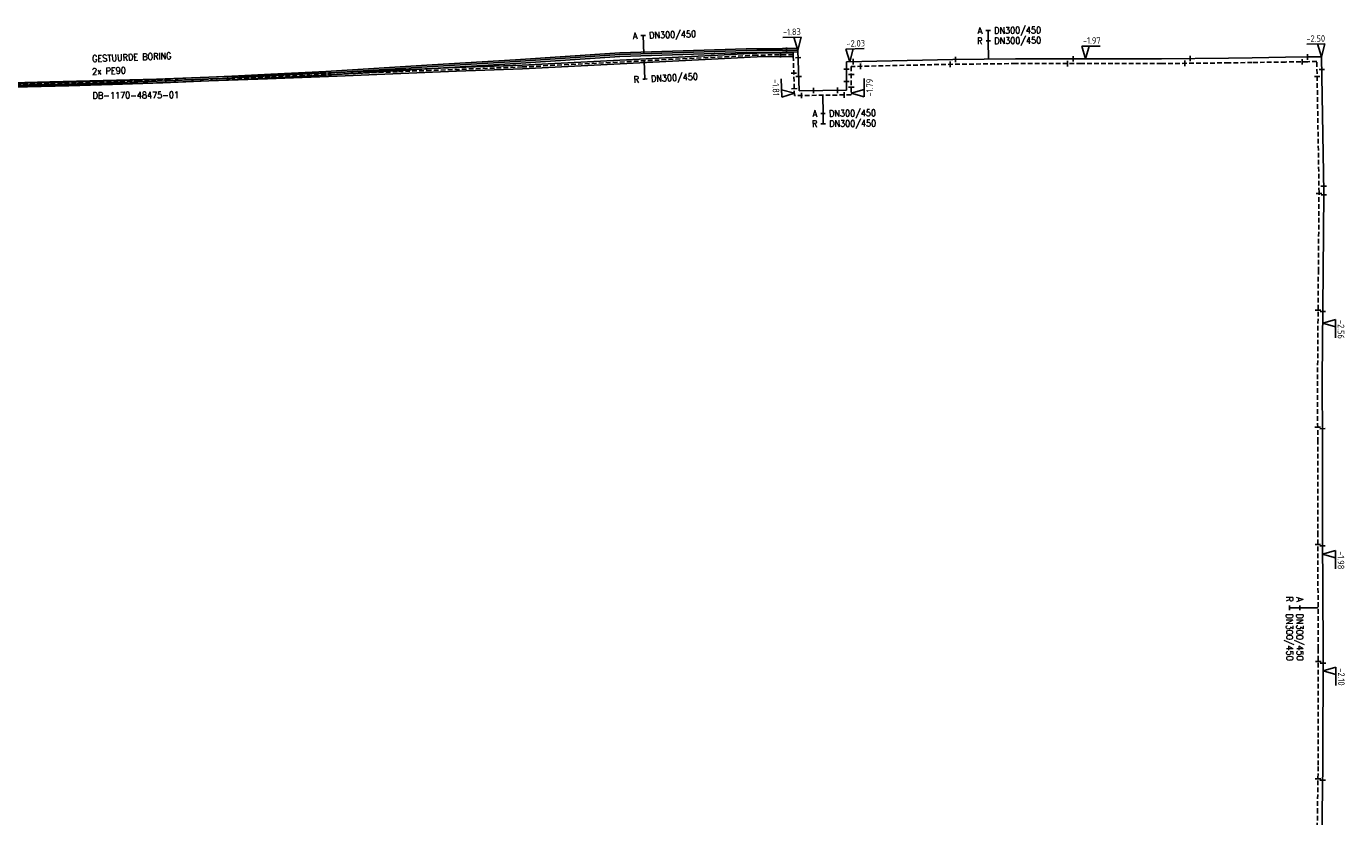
# Model space of a CAD drawing. Header units: millimetres. Extents: x 0 to 118318689, y 0 to 490460760.
# Tile 39 of 117: x 117317533 to 117497595, y 484865321 to 484973269. Entities that reach past the tile are written whole.
import ezdxf
from ezdxf.enums import TextEntityAlignment as Align

# ---------------------------------------------------------------- set-up
doc = ezdxf.new("R2010")
doc.units = ezdxf.units.MM
doc.header["$LTSCALE"] = 200
doc.linetypes.add('HIDDEN2', pattern=[4.7625, 3.175, -1.5875])
doc.layers.get('0').update_dxf_attribs({"color": 8})
for name, color, linetype in [('WT-C-mof', 7, 'Continuous'), ('WT-I-diam', 7, 'Continuous'), ('WT-I-info', 7, 'Continuous'), ('WT-I-NAP', 7, 'Continuous'), ('WT-L-aanvoer', 6, 'Continuous'), ('WT-L-MANTELBUIS', 6, 'Continuous'), ('WT-L-retour', 6, 'HIDDEN2')]:
    doc.layers.add(name, color=color, linetype=linetype)
doc.styles.add('DIN17', font='ROMANS.SHX', dxfattribs={"width": 0.9})
doc.styles.add('ISOCP', font='ISOCP.SHX')

# ---------------------------------------------------------------- blocks, each defined once
blk = doc.blocks.new('LR-mof')
at = {"color": 0, "linetype": 'ByBlock', "lineweight": -2}
blk.add_line((0, -0.75), (0, 0.75), dxfattribs=at)
blk = doc.blocks.new('LR-DIAO1')
at = {"color": 0, "lineweight": -3}
blk.add_line((0, 0), (0, -5), dxfattribs=at)
blk.add_lwpolyline([(0.61, -5), (0, -5), (-0.61, -5)], dxfattribs=at)
at = {"color": 1, "lineweight": -3, "style": 'DIN17', "width": 0.9}
blk.add_attdef('*1', text='', height=1.8, dxfattribs=at).set_placement((-1.61, -5), align=Align.MIDDLE_RIGHT)
blk.add_attdef('*11', text='', height=1.8, dxfattribs=at).set_placement((1.61, -5), align=Align.MIDDLE_LEFT)
blk = doc.blocks.new('nap1')
at = {"color": 0, "linetype": 'Continuous'}
for p, q in [((-1, 3.5), (0, 0)), ((-1, 3.5), (4, 3.5)), ((1, 3.5), (0, 0))]:
    blk.add_line(p, q, dxfattribs=at)
at = {"color": 0, "linetype": 'Continuous', "style": 'ISOCP'}
for tag, p in [('*1', (1.7, 5)), ('*2', (4, 1.5))]:
    blk.add_attdef(tag, text='', height=1.8, dxfattribs=at).set_placement(p, align=Align.MIDDLE)
blk = doc.blocks.new('nap2')
at = {"color": 0, "linetype": 'Continuous'}
for p, q in [((1, 3.5), (-4, 3.5)), ((-1, 3.5), (0, 0)), ((1, 3.5), (0, 0))]:
    blk.add_line(p, q, dxfattribs=at)
at = {"color": 0, "linetype": 'Continuous', "style": 'ISOCP'}
for tag, p in [('*1', (-1.5, 5)), ('*2', (-4, 1.5))]:
    blk.add_attdef(tag, text='', height=1.8, dxfattribs=at).set_placement(p, align=Align.MIDDLE)
blk = doc.blocks.new('LR-hyp')
at = {"color": 7, "linetype": 'ByBlock', "lineweight": -3, "style": 'DIN17', "width": 0.9}
blk.add_attdef('*1', text='', height=1.8, dxfattribs=at).set_placement((0, 0), align=Align.MIDDLE)
at = {"color": 7, "linetype": 'ByBlock', "lineweight": -2, "style": 'DIN17', "width": 0.9, "flags": 1}
blk.add_attdef('*2', text='', height=1.8, dxfattribs=at).set_placement((0, -5), align=Align.MIDDLE)
blk = doc.blocks.new('LR-DIAO2')
at = {"color": 0, "lineweight": -3}
blk.add_line((0, 0), (0, -5), dxfattribs=at)
at = {"color": 0, "linetype": 'Continuous', "lineweight": -3}
blk.add_line((0, -5), (0, -7.8), dxfattribs=at)
at = {"color": 0, "lineweight": -3}
for points in [[(0.61, -5), (0, -5), (-0.61, -5)], [(0.61, -7.8), (0, -7.8), (-0.61, -7.8)]]:
    blk.add_lwpolyline(points, dxfattribs=at)
at = {"color": 1, "lineweight": -3, "style": 'DIN17', "width": 0.9}
for tag, p in [('*1', (-1.61, -5)), ('*2', (-1.61, -7.78))]:
    blk.add_attdef(tag, text='', height=1.8, dxfattribs=at).set_placement(p, align=Align.MIDDLE_RIGHT)
for tag, p in [('*11', (1.61, -5)), ('*12', (1.61, -7.8))]:
    blk.add_attdef(tag, text='', height=1.8, dxfattribs=at).set_placement(p, align=Align.MIDDLE_LEFT)
blk = doc.blocks.new('LR-DIAB2')
at = {"color": 0, "linetype": 'Continuous', "lineweight": -3}
blk.add_line((0, 5), (0, 7.8), dxfattribs=at)
at = {"color": 0, "lineweight": -3}
blk.add_line((0, 0), (0, 5), dxfattribs=at)
for points in [[(0.61, 7.8), (0, 7.8), (-0.61, 7.8)], [(0.61, 5), (0, 5), (-0.61, 5)]]:
    blk.add_lwpolyline(points, dxfattribs=at)
at = {"color": 1, "lineweight": -3, "style": 'DIN17', "width": 0.9}
for tag, p in [('*1', (-1.61, 7.8)), ('*2', (-1.61, 5.02))]:
    blk.add_attdef(tag, text='', height=1.8, dxfattribs=at).set_placement(p, align=Align.MIDDLE_RIGHT)
for tag, p in [('*11', (1.61, 7.8)), ('*12', (1.61, 5))]:
    blk.add_attdef(tag, text='', height=1.8, dxfattribs=at).set_placement(p, align=Align.MIDDLE_LEFT)
blk = doc.blocks.new('LR-DIAB1')
at = {"color": 0, "lineweight": -3}
blk.add_line((0, 0), (0, 5), dxfattribs=at)
blk.add_lwpolyline([(0.61, 5), (0, 5), (-0.61, 5)], dxfattribs=at)
at = {"color": 1, "lineweight": -3, "style": 'DIN17', "width": 0.9}
blk.add_attdef('*1', text='', height=1.8, dxfattribs=at).set_placement((-1.61, 5), align=Align.MIDDLE_RIGHT)
blk.add_attdef('*11', text='', height=1.8, dxfattribs=at).set_placement((1.61, 5), align=Align.MIDDLE_LEFT)

msp = doc.modelspace()

# ---------------------------------------------------------------- linework, layer by layer
at = {"layer": 'WT-L-aanvoer'}
for p, q in [((117384306, 484968461), (117372945, 484967775)), ((117398538, 484969421), (117384306, 484968461)), ((117417243, 484969997), (117398538, 484969421)), ((117422836, 484970039), (117417243, 484969997)), ((117423000, 484964474), (117422836, 484970039)), ((117429475, 484968425), (117429471, 484964556)), ((117443973, 484968743), (117429475, 484968425)), ((117452559, 484968835), (117443973, 484968743)), ((117461518, 484968833), (117452559, 484968835)), ((117472465, 484968832), (117461518, 484968833)), ((117481626, 484968933), (117472465, 484968832)), ((117484818, 484968981), (117481626, 484968933)), ((117489392, 484969050), (117484818, 484968981)), ((117492441, 484969095), (117489392, 484969050)), ((117494309, 484969123), (117492441, 484969095)), ((117494617, 484950594), (117494309, 484969123)), ((117356208, 484966765), (117345593, 484966226)), ((117358419, 484966893), (117356208, 484966765)), ((117372945, 484967775), (117358419, 484966893)), ((117324461, 484965424), (117310097, 484965116)), ((117334105, 484965745), (117324461, 484965424)), ((117337942, 484965897), (117334105, 484965745)), ((117340498, 484966001), (117337942, 484965897)), ((117342429, 484966086), (117340498, 484966001)), ((117344280, 484966167), (117342429, 484966086)), ((117345593, 484966226), (117344280, 484966167)), ((117429471, 484964556), (117423000, 484964474)), ((117494525, 484939786), (117494617, 484950594)), ((117494413, 484925072), (117494525, 484939786)), ((117494436, 484916536), (117494413, 484925072)), ((117494440, 484903751), (117494436, 484916536)), ((117494515, 484888265), (117494440, 484903751)), ((117494501, 484872338), (117494515, 484888265)), ((117494397, 484865818), (117494501, 484872338)), ((117494210, 484849572), (117494397, 484865818))]:
    msp.add_line(p, q, dxfattribs=at)
at = {"layer": 'WT-L-MANTELBUIS'}
for points in [[(117310094, 484965345), (117323312, 484965628), (117329275, 484965814), (117336157, 484966056), (117342418, 484966315), (117345581, 484966455), (117350887, 484966724), (117358405, 484967122), (117372930, 484968004), (117384290, 484968690), (117398526, 484969650), (117415764, 484970181), (117420746, 484970253), (117422834, 484970269), (117422838, 484969769), (117420752, 484969753), (117415775, 484969681), (117398551, 484969151), (117384322, 484968191), (117372960, 484967505), (117358434, 484966623), (117350913, 484966225), (117345605, 484965955), (117342440, 484965815), (117336176, 484965556), (117329291, 484965314), (117323325, 484965128), (117310101, 484964845)], [(117313841, 484965498), (117320714, 484965679), (117335273, 484966077), (117342435, 484966308), (117350402, 484966604), (117359931, 484966985), (117376231, 484967634), (117385204, 484967975), (117417241, 484969597), (117422203, 484969635), (117422206, 484969135), (117417256, 484969097), (117385226, 484967475), (117376251, 484967134), (117359951, 484966486), (117350422, 484966105), (117342452, 484965808), (117335288, 484965577), (117320728, 484965180), (117313854, 484964998)]]:
    msp.add_lwpolyline(points, dxfattribs=at)
at = {"layer": 'WT-L-retour', "lineweight": -3}
for p, q in [((117385215, 484967725), (117417248, 484969347)), ((117422205, 484969385), (117417248, 484969347)), ((117422369, 484963816), (117422205, 484969385)), ((117489402, 484968400), (117484828, 484968331)), ((117492451, 484968445), (117489402, 484968400)), ((117493670, 484968464), (117492451, 484968445)), ((117493967, 484950588), (117493670, 484968464)), ((117354921, 484966533), (117358974, 484966696)), ((117358974, 484966696), (117368306, 484967073)), ((117368306, 484967073), (117372203, 484967231)), ((117372203, 484967231), (117385215, 484967725)), ((117430124, 484967789), (117430120, 484963914)), ((117443987, 484968093), (117430124, 484967789)), ((117452559, 484968185), (117443987, 484968093)), ((117461518, 484968183), (117452559, 484968185)), ((117472468, 484968182), (117461518, 484968183)), ((117481634, 484968283), (117472468, 484968182)), ((117484828, 484968331), (117481634, 484968283)), ((117314227, 484965258), (117320838, 484965433)), ((117320838, 484965433), (117326546, 484965574)), ((117326546, 484965574), (117332693, 484965749)), ((117332693, 484965749), (117335413, 484965831)), ((117335413, 484965831), (117336530, 484965865)), ((117336530, 484965865), (117336900, 484965876)), ((117336900, 484965876), (117338150, 484965917)), ((117338150, 484965917), (117339196, 484965951)), ((117339196, 484965951), (117339678, 484965966)), ((117339678, 484965966), (117339773, 484965969)), ((117339773, 484965969), (117339918, 484965974)), ((117339918, 484965974), (117340172, 484965982)), ((117340172, 484965982), (117340344, 484965988)), ((117340344, 484965988), (117340711, 484966000)), ((117340711, 484966000), (117341343, 484966020)), ((117341343, 484966020), (117341698, 484966032)), ((117341698, 484966032), (117342942, 484966076)), ((117342942, 484966076), (117345367, 484966164)), ((117345367, 484966164), (117351004, 484966377)), ((117351004, 484966377), (117354921, 484966533)), ((117430120, 484963914), (117422369, 484963816)), ((117493875, 484939791), (117493967, 484950588)), ((117493763, 484925074), (117493875, 484939791)), ((117493786, 484916535), (117493763, 484925074)), ((117493790, 484903749), (117493786, 484916535)), ((117493865, 484888264), (117493790, 484903749)), ((117493851, 484872343), (117493865, 484888264)), ((117493747, 484865827), (117493851, 484872343)), ((117493560, 484849575), (117493747, 484865827))]:
    msp.add_line(p, q, dxfattribs=at)

# ---------------------------------------------------------------- block references
at = {"layer": 'WT-C-mof', "linetype": 'Continuous'}
for p, xscale, yscale, zscale, rotation in [((117421263, 484970028), 500.0000000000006, 500.0000000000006, 500.0000000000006, 0.4329999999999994), ((117420458, 484969371), 500.0000000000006, 500.0000000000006, 500.0000000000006, 0.4329999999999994), ((117422866, 484968991), 500.0000000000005, 500.0000000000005, 500.0000000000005, 271.6888), ((117430390, 484968445), 500, 500, 500, 1.2539), ((117443620, 484968085), 500, 500, 500, 1.2539), ((117444354, 484968747), 500, 500, 500, 0.6144000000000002), ((117459650, 484968184), 500, 500, 500, 359.9912), ((117460388, 484968833), 500, 500, 500, 359.9912), ((117475651, 484968217), 500, 500, 500, 0.6336000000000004), ((117476363, 484968875), 500, 500, 500, 0.6336000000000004), ((117491656, 484968433), 499.9999999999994, 499.9999999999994, 499.9999999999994, 0.8607000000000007), ((117492384, 484969095), 499.9999999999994, 499.9999999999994, 499.9999999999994, 0.8607000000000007), ((117422279, 484966865), 500.0000000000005, 500.0000000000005, 500.0000000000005, 271.6888), ((117429474, 484967443), 499.9999999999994, 499.9999999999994, 499.9999999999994, 89.9353), ((117430123, 484966703), 499.9999999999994, 499.9999999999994, 499.9999999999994, 89.9353), ((117431378, 484967817), 500, 500, 500, 1.2539), ((117494338, 484967366), 500.0000000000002, 500.0000000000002, 500.0000000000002, 270.9537999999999), ((117422942, 484966414), 500.0000000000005, 500.0000000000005, 500.0000000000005, 271.6888), ((117424966, 484964499), 500, 500, 500, 0.7265), ((117428239, 484964541), 500, 500, 500, 0.7265), ((117429472, 484965728), 499.9999999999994, 499.9999999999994, 499.9999999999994, 89.9353), ((117430121, 484964956), 499.9999999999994, 499.9999999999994, 499.9999999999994, 89.9353), ((117493704, 484966435), 500.0000000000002, 500.0000000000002, 500.0000000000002, 270.9537999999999), ((117422341, 484964749), 500.0000000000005, 500.0000000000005, 500.0000000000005, 271.6888), ((117423324, 484963828), 500, 500, 500, 0.7265), ((117429143, 484963902), 500, 500, 500, 0.7265), ((117493966, 484950442), 500, 500, 500, 89.5089), ((117494603, 484951448), 500.0000000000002, 500.0000000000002, 500.0000000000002, 270.9537999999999), ((117494614, 484950247), 500, 500, 500, 89.5094), ((117493835, 484934515), 499.9999999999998, 499.9999999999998, 499.9999999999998, 89.56519999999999), ((117494483, 484934322), 499.9999999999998, 499.9999999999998, 499.9999999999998, 89.56519999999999), ((117493781, 484918502), 500.0000000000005, 500.0000000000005, 500.0000000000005, 270.1548999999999), ((117494431, 484918316), 500.0000000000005, 500.0000000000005, 500.0000000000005, 270.1548999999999), ((117493796, 484902512), 500, 500, 500, 270.2774), ((117494447, 484902316), 500, 500, 500, 270.2774), ((117493864, 484886496), 500, 500, 500, 89.9481), ((117494513, 484886305), 500, 500, 500, 89.9481), ((117493821, 484870475), 500, 500, 500, 89.08490000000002), ((117494468, 484870318), 500, 500, 500, 89.08490000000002)]:
    msp.add_blockref('LR-mof', p, dxfattribs=dict(at, xscale=xscale, yscale=yscale, zscale=zscale, rotation=rotation))
at = {"layer": 'WT-I-diam', "linetype": 'Continuous'}
for name, p, xscale, yscale, zscale, rotation, values in [('LR-DIAB1', (117401793, 484969521), 500, 500, 500, 1.763606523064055, {'*1': 'A', '*11': 'DN300/450'}), ('LR-DIAB2', (117448847, 484968795), 499.9999999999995, 499.9999999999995, 499.9999999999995, 0.6144192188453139, {'*1': 'A', '*11': 'DN300/450', '*2': 'R', '*12': 'DN300/450'}), ('LR-DIAO1', (117401840, 484968567), 499.9999999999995, 499.9999999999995, 499.9999999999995, 2.89855285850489, {'*1': 'R', '*11': 'DN300/450'}), ('LR-DIAO2', (117426244, 484963865), 499.9999999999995, 499.9999999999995, 499.9999999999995, 0.7265474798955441, {'*1': 'A', '*11': 'DN300/450', '*2': 'R', '*12': 'DN300/450'}), ('LR-DIAO2', (117493838, 484893859), 500, 500, 500, 270.2774275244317, {'*1': 'A', '*11': 'DN300/450', '*2': 'R', '*12': 'DN300/450'})]:
    msp.add_blockref(name, p, dxfattribs=dict(at, xscale=xscale, yscale=yscale, zscale=zscale, rotation=rotation)).add_auto_attribs(values)
at = {"layer": 'WT-I-info', "linetype": 'Continuous', "xscale": 500.0000000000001, "yscale": 500.0000000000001, "zscale": 500.0000000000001, "rotation": 0.4329992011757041}
msp.add_blockref('LR-hyp', (117332473, 484963866), dxfattribs=at).add_auto_attribs({'*1': 'DB-1170-48475-01'})
at = {"layer": 'WT-I-NAP', "linetype": 'Continuous'}
ref = msp.add_blockref('nap2', (117422836, 484970039), dxfattribs=dict(at, xscale=500.0000000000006, yscale=500.0000000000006, zscale=500.0000000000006, rotation=1.68877127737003))
ref.add_attrib('*1', '-1.83', dxfattribs={"layer": '0', "color": 1, "linetype": 'Continuous', "height": 900, "rotation": 1.68877, "style": 'ISOCP'}).set_placement((117422012, 484972516), align=Align.MIDDLE)
ref = msp.add_blockref('nap2', (117494309, 484969123), dxfattribs=dict(at, xscale=500.0000000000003, yscale=500.0000000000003, zscale=500.0000000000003, rotation=0.95384901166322))
ref.add_attrib('*1', '-2.50', dxfattribs={"layer": '0', "color": 1, "linetype": 'Continuous', "height": 900, "rotation": 0.95385, "style": 'ISOCP'}).set_placement((117493517, 484971611), align=Align.MIDDLE)
ref = msp.add_blockref('nap1', (117429932, 484968435), dxfattribs=dict(at, xscale=499.9999999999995, yscale=499.9999999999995, zscale=499.9999999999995, rotation=1.25391253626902))
ref.add_attrib('*1', '-2.03', dxfattribs={"layer": '0', "color": 1, "linetype": 'Continuous', "height": 900, "rotation": 1.25391, "style": 'ISOCP'}).set_placement((117430728, 484970953), align=Align.MIDDLE)
ref = msp.add_blockref('nap1', (117462095, 484968833), dxfattribs=dict(at, xscale=500.0000000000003, yscale=500.0000000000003, zscale=500.0000000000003, rotation=359.9911666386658))
ref.add_attrib('*1', '-1.97', dxfattribs={"layer": '0', "color": 1, "linetype": 'Continuous', "height": 900, "rotation": 359.99117, "style": 'ISOCP'}).set_placement((117462945, 484971333), align=Align.MIDDLE)
ref = msp.add_blockref('nap1', (117422359, 484964137), dxfattribs=dict(at, xscale=500.0000000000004, yscale=500.0000000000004, zscale=500.0000000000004, rotation=91.68877127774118))
ref.add_attrib('*1', '-1.81', dxfattribs={"layer": '0', "color": 1, "linetype": 'Continuous', "height": 900, "rotation": 271.68877, "style": 'ISOCP'}).set_placement((117419835, 484964914), align=Align.MIDDLE)
ref = msp.add_blockref('nap2', (117430120, 484964158), dxfattribs=dict(at, xscale=499.9999999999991, yscale=499.9999999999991, zscale=499.9999999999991, rotation=269.9353379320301))
ref.add_attrib('*1', '-1.79', dxfattribs={"layer": '0', "color": 1, "linetype": 'Continuous', "height": 900, "rotation": 89.93534, "style": 'ISOCP'}).set_placement((117432621, 484964905), align=Align.MIDDLE)
ref = msp.add_blockref('nap1', (117494471, 484932740), dxfattribs=dict(at, xscale=499.9999999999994, yscale=499.9999999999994, zscale=499.9999999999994, rotation=269.5651687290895))
ref.add_attrib('*1', '-2.56', dxfattribs={"layer": '0', "color": 1, "linetype": 'Continuous', "height": 900, "rotation": 269.56517, "style": 'ISOCP'}).set_placement((117496965, 484931871), align=Align.MIDDLE)
ref = msp.add_blockref('nap1', (117494453, 484901176), dxfattribs=dict(at, xscale=500.0000000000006, yscale=500.0000000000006, zscale=500.0000000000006, rotation=270.2774275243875))
ref.add_attrib('*1', '-1.98', dxfattribs={"layer": '0', "color": 1, "linetype": 'Continuous', "height": 900, "rotation": 270.27743, "style": 'ISOCP'}).set_placement((117496957, 484900337), align=Align.MIDDLE)
ref = msp.add_blockref('nap1', (117494512, 484885255), dxfattribs=dict(at, xscale=500, yscale=500, zscale=500, rotation=269.9481084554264))
ref.add_attrib('*1', '-2.10', dxfattribs={"layer": '0', "color": 1, "linetype": 'Continuous', "height": 900, "rotation": 269.94811, "style": 'ISOCP'}).set_placement((117497012, 484884402), align=Align.MIDDLE)

# ---------------------------------------------------------------- texts
at = {"layer": 'WT-I-info', "style": 'DIN17', "width": 0.9}
for s, p in [('GESTUURDE BORING', (117326520, 484968406)), ('2x PE90', (117326512, 484966653))]:
    msp.add_text(s, height=900, rotation=2.07803, dxfattribs=at).set_placement(p)

doc.saveas('drawing.dxf')
